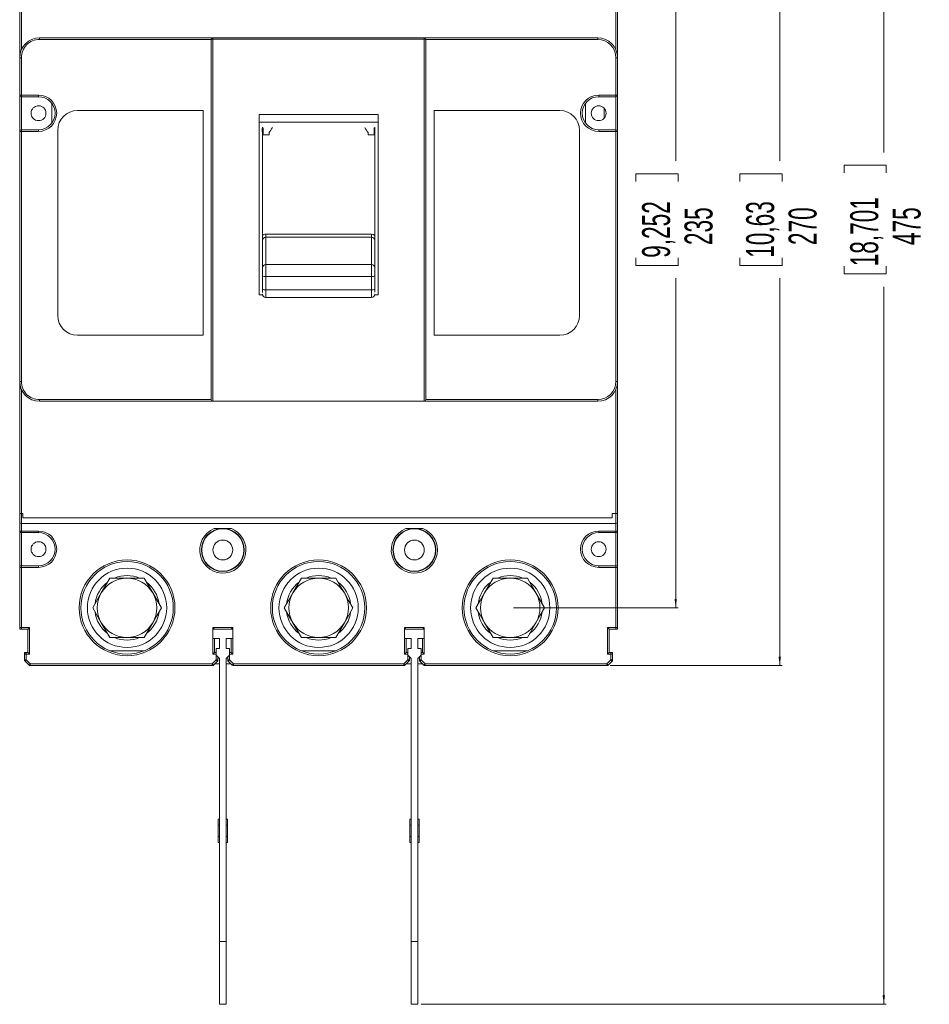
# Model space of a CAD drawing. Header units: millimetres. Extents: x 0 to 1189, y 0 to 841.
# Tile 3 of 7: x 408 to 684, y 291 to 589. Entities that reach past the tile are written whole.
import ezdxf

# ---------------------------------------------------------------- set-up
doc = ezdxf.new("R2010")
doc.units = ezdxf.units.MM
doc.styles.add('SLDTEXTSTYLE1', font='TXT', dxfattribs={"width": 0.605})
doc.dimstyles.new('SLDDIMSTYLE0', dxfattribs={"dimtxt": 8.21862, "dimasz": 2.7, "dimexe": 0, "dimexo": 0.0625, "dimgap": 2.054655, "dimtad": 0, "dimdec": 1, "dimrnd": 1e-09, "dimzin": 12, "dimdsep": 46, "dimtxsty": 'SLDTEXTSTYLE1', "dimsah": 1, "dimcen": 0.09, "dimadec": 0, "dimazin": 3, "dimtfac": 1, "dimtdec": 3, "dimtofl": 0, "dimtmove": 0, "dimatfit": 3, "dimfxl": 1, "dimfrac": 2, "dimtolj": 1, "dimtzin": 12, "dimarcsym": 0})

# ---------------------------------------------------------------- blocks, each defined once
blk = doc.blocks.new('_D')
at = {"color": 7, "linetype": 'Continuous', "lineweight": 0}
for p, q in [((586.9, 663.51), (638.97, 663.51)), ((638.22, 663.51), (638.22, 546.26)), ((626.18, 540.08), (626.18, 542.4)), ((626.18, 542.4), (638.97, 542.4)), ((638.97, 542.4), (638.97, 540.08)), ((626.18, 516.94), (626.18, 514.62)), ((638.97, 514.62), (638.97, 516.94)), ((626.18, 514.62), (638.97, 514.62)), ((638.22, 393.51), (638.22, 510.77)), ((586.9, 393.51), (638.97, 393.51))]:
    blk.add_line(p, q, dxfattribs=at)
for points in [[(638.22, 663.51), (637.87, 660.81), (638.57, 660.81)], [(638.22, 393.51), (638.57, 396.21), (637.87, 396.21)]]:
    blk.add_solid(points, dxfattribs=at)
at = {"color": 7, "linetype": 'Continuous', "lineweight": 0, "char_height": 8.467, "attachment_point": 1, "rotation": 90, "style": 'SLDTEXTSTYLE1'}
for s, insert in [('10,63', (628.05, 516.94)), ('270', (640.89, 520.8))]:
    blk.add_mtext(s, dxfattribs=dict(at, insert=insert))
blk = doc.blocks.new('_D_1')
at = {"color": 7, "linetype": 'Continuous', "lineweight": 0}
for p, q in [((557.61, 646.01), (607.47, 646.01)), ((606.72, 646.01), (606.72, 546.26)), ((594.68, 540.08), (594.68, 542.4)), ((594.68, 542.4), (607.47, 542.4)), ((607.47, 542.4), (607.47, 540.08)), ((594.68, 516.94), (594.68, 514.62)), ((607.47, 514.62), (607.47, 516.94)), ((594.68, 514.62), (607.47, 514.62)), ((606.72, 411.01), (606.72, 510.77)), ((557.61, 411.01), (607.47, 411.01))]:
    blk.add_line(p, q, dxfattribs=at)
for points in [[(606.72, 646.01), (606.37, 643.31), (607.07, 643.31)], [(606.72, 411.01), (607.07, 413.71), (606.37, 413.71)]]:
    blk.add_solid(points, dxfattribs=at)
at = {"color": 7, "linetype": 'Continuous', "lineweight": 0, "char_height": 8.467, "attachment_point": 1, "rotation": 90, "style": 'SLDTEXTSTYLE1'}
for s, insert in [('9,252', (596.55, 516.94)), ('235', (609.39, 520.8))]:
    blk.add_mtext(s, dxfattribs=dict(at, insert=insert))
blk = doc.blocks.new('_D_2')
at = {"color": 7, "linetype": 'Continuous', "lineweight": 0}
for p, q in [((529.61, 766.01), (670.47, 766.01)), ((669.72, 766.01), (669.72, 548.83)), ((657.68, 542.65), (657.68, 544.97)), ((657.68, 544.97), (670.47, 544.97)), ((670.47, 544.97), (670.47, 542.65)), ((657.68, 514.37), (657.68, 512.05)), ((670.47, 512.05), (670.47, 514.37)), ((657.68, 512.05), (670.47, 512.05)), ((669.72, 291.01), (669.72, 508.19)), ((529.61, 291.01), (670.47, 291.01))]:
    blk.add_line(p, q, dxfattribs=at)
for points in [[(669.72, 766.01), (669.37, 763.31), (670.07, 763.31)], [(669.72, 291.01), (670.07, 293.71), (669.37, 293.71)]]:
    blk.add_solid(points, dxfattribs=at)
at = {"color": 7, "linetype": 'Continuous', "lineweight": 0, "char_height": 8.467, "attachment_point": 1, "rotation": 90, "style": 'SLDTEXTSTYLE1'}
for s, insert in [('18,701', (659.55, 514.37)), ('475', (672.39, 520.8))]:
    blk.add_mtext(s, dxfattribs=dict(at, insert=insert))

msp = doc.modelspace()

# ---------------------------------------------------------------- linework, layer by layer
at = {"color": 7, "linetype": 'Continuous', "lineweight": 15}
for p, q in [((408.11, 577.51), (408.11, 617.51)), ((408.61, 579.91), (408.61, 617.51)), ((588.61, 617.51), (588.61, 579.91)), ((589.11, 617.51), (589.11, 577.51)), ((414.11, 583.01), (414.11, 583.51)), ((466.61, 583.51), (414.11, 583.51)), ((466.11, 583.01), (414.11, 583.01)), ((466.11, 583.01), (466.11, 474.01)), ((466.61, 583.51), (466.61, 583.08)), ((530.61, 583.51), (466.61, 583.51)), ((466.61, 583.08), (466.61, 473.51)), ((466.61, 583.08), (530.61, 583.08)), ((530.61, 583.08), (530.61, 583.51)), ((583.11, 583.51), (530.61, 583.51)), ((530.61, 473.51), (530.61, 583.08)), ((531.11, 474.01), (531.11, 583.01)), ((583.11, 583.01), (531.11, 583.01)), ((583.11, 583.51), (583.11, 583.01)), ((408.11, 566.21), (408.11, 577.51)), ((408.61, 577.51), (408.11, 577.51)), ((408.61, 566.21), (408.61, 577.51)), ((588.61, 577.51), (588.61, 566.21)), ((588.61, 577.51), (589.11, 577.51)), ((589.11, 577.51), (589.11, 566.21)), ((408.11, 566.21), (408.26, 566.21)), ((408.11, 555.21), (408.11, 566.21)), ((408.26, 566.21), (408.61, 566.21)), ((408.61, 566.21), (413.81, 566.21)), ((408.61, 565.71), (408.61, 566.21)), ((413.81, 566.21), (413.81, 565.71)), ((583.41, 566.21), (588.61, 566.21)), ((583.41, 566.21), (583.41, 565.71)), ((588.61, 566.21), (588.61, 565.86)), ((588.61, 566.21), (589.11, 566.21)), ((589.11, 566.21), (589.11, 555.21)), ((408.61, 565.71), (413.81, 565.71)), ((408.61, 565.71), (408.61, 555.71)), ((417.81, 557.71), (417.81, 563.71)), ((579.41, 563.71), (579.41, 557.71)), ((583.41, 565.71), (588.61, 565.71)), ((588.61, 565.86), (588.61, 565.71)), ((588.61, 565.71), (588.61, 555.71)), ((425.61, 561.51), (463.61, 561.51)), ((463.61, 561.51), (463.61, 493.51)), ((480.61, 560.31), (516.61, 560.31)), ((480.61, 505.71), (480.61, 560.31)), ((516.61, 560.31), (516.61, 505.71)), ((533.61, 561.51), (571.61, 561.51)), ((533.61, 493.51), (533.61, 561.51)), ((585.04, 562.26), (585.04, 559.16)), ((480.61, 557.98), (516.61, 557.98)), ((408.11, 479.51), (408.11, 555.21)), ((408.61, 555.21), (408.11, 555.21)), ((408.61, 555.56), (408.61, 555.71)), ((413.81, 555.71), (408.61, 555.71)), ((408.61, 555.21), (408.61, 555.56)), ((413.81, 555.21), (408.61, 555.21)), ((408.61, 479.51), (408.61, 555.21)), ((413.81, 555.71), (413.81, 555.21)), ((419.61, 499.51), (419.61, 555.51)), ((481.61, 523.69), (481.61, 556.53)), ((483.61, 554.13), (483.61, 554.83)), ((513.61, 554.83), (513.61, 554.13)), ((515.61, 556.53), (515.61, 523.69)), ((577.61, 555.51), (577.61, 499.51)), ((588.61, 555.71), (583.41, 555.71)), ((583.41, 555.21), (583.41, 555.71)), ((588.61, 555.21), (583.41, 555.21)), ((588.61, 555.71), (588.61, 555.21)), ((588.61, 555.21), (588.61, 479.51)), ((588.96, 555.21), (588.61, 555.21)), ((589.11, 555.21), (588.96, 555.21)), ((589.11, 555.21), (589.11, 479.51)), ((483.61, 554.13), (481.81, 554.13)), ((515.41, 554.13), (513.61, 554.13)), ((481.61, 523.69), (481.61, 522.22)), ((481.61, 522.22), (481.61, 513.93)), ((481.63, 522.43), (481.69, 522.6)), ((514.61, 524.09), (482.61, 524.09)), ((482.61, 524.09), (482.61, 523.21)), ((482.61, 514.9), (482.61, 523.21)), ((514.61, 523.21), (482.61, 523.21)), ((514.61, 523.21), (514.61, 524.09)), ((514.61, 523.21), (514.61, 514.9)), ((515.54, 522.6), (515.59, 522.43)), ((515.61, 523.69), (515.61, 522.22)), ((515.61, 522.22), (515.61, 513.93)), ((481.61, 513.93), (481.61, 511.53)), ((482.61, 511.3), (482.61, 514.9)), ((514.61, 514.9), (482.61, 514.9)), ((514.61, 511.3), (514.61, 514.9)), ((515.61, 513.02), (515.61, 513.93)), ((515.61, 511.53), (515.61, 513.02)), ((481.61, 511.53), (481.61, 507.49)), ((514.61, 511.3), (482.61, 511.3)), ((482.61, 511.3), (482.61, 507.26)), ((514.61, 507.26), (514.61, 511.3)), ((515.61, 511.53), (515.61, 507.49)), ((481.61, 507.49), (481.61, 506.46)), ((514.61, 507.26), (482.61, 507.26)), ((515.61, 507.49), (515.61, 506.55)), ((481.64, 505.71), (480.61, 505.71)), ((481.61, 505.99), (481.61, 506)), ((482.61, 504.96), (514.61, 504.96)), ((516.61, 505.71), (515.58, 505.71)), ((515.61, 505.99), (515.61, 506)), ((463.61, 493.51), (425.61, 493.51)), ((571.61, 493.51), (533.61, 493.51)), ((408.61, 479.51), (408.11, 479.51)), ((408.11, 439.51), (408.11, 479.51)), ((408.61, 439.51), (408.61, 477.11)), ((588.61, 479.51), (589.11, 479.51)), ((588.61, 477.11), (588.61, 439.51)), ((589.11, 479.51), (589.11, 439.51)), ((414.11, 474.01), (466.11, 474.01)), ((414.11, 473.51), (414.11, 474.01)), ((531.11, 474.01), (583.11, 474.01)), ((583.11, 474.01), (583.11, 473.51)), ((414.11, 473.51), (466.61, 473.51)), ((466.61, 473.51), (530.61, 473.51)), ((530.61, 473.51), (583.11, 473.51)), ((408.11, 439.51), (408.61, 439.51)), ((408.11, 437.01), (408.11, 439.51)), ((408.61, 436.51), (408.61, 439.51)), ((409.02, 439.51), (408.61, 439.51)), ((409.02, 439.51), (409.02, 438.29)), ((409.02, 438.29), (587.49, 438.29)), ((588.61, 439.51), (587.49, 439.51)), ((587.49, 438.29), (587.49, 439.51)), ((588.61, 439.51), (588.61, 436.51)), ((589.11, 439.51), (588.61, 439.51)), ((589.11, 439.51), (589.11, 437.01)), ((408.11, 434.26), (408.11, 437.01)), ((408.61, 436.51), (588.61, 436.51)), ((408.61, 434.26), (408.61, 436.51)), ((588.61, 436.51), (588.61, 434.26)), ((589.11, 437.01), (589.11, 434.26)), ((408.11, 434.26), (408.24, 434.26)), ((408.11, 423.26), (408.11, 434.26)), ((413.81, 434.26), (408.61, 434.26)), ((408.61, 434.26), (408.61, 433.91)), ((408.61, 433.91), (408.61, 433.76)), ((408.61, 433.76), (413.81, 433.76)), ((408.61, 423.76), (408.61, 433.76)), ((413.81, 433.76), (413.81, 434.26)), ((472.21, 435.01), (467.01, 435.01)), ((530.21, 435.01), (525.01, 435.01)), ((588.61, 434.26), (583.41, 434.26)), ((583.41, 433.76), (583.41, 434.26)), ((583.41, 433.76), (588.61, 433.76)), ((588.61, 433.76), (588.61, 434.26)), ((588.61, 434.26), (589.11, 434.26)), ((588.61, 433.76), (588.61, 423.76)), ((589.11, 434.26), (589.11, 423.26)), ((408.61, 423.26), (408.11, 423.26)), ((408.11, 405.01), (408.11, 423.26)), ((408.61, 423.76), (408.61, 423.26)), ((413.81, 423.76), (408.61, 423.76)), ((408.61, 405.01), (408.61, 423.26)), ((408.61, 423.26), (413.81, 423.26)), ((413.81, 423.76), (413.81, 423.26)), ((583.41, 423.76), (583.41, 423.26)), ((588.61, 423.76), (583.41, 423.76)), ((583.41, 423.26), (588.61, 423.26)), ((588.61, 423.26), (588.61, 423.76)), ((589.11, 423.26), (588.61, 423.26)), ((588.61, 423.26), (588.61, 405.01)), ((589.11, 423.26), (589.11, 405.01)), ((435.41, 420.01), (440.61, 420.01)), ((440.61, 420.01), (445.81, 420.01)), ((493.41, 420.01), (498.61, 420.01)), ((498.61, 420.01), (503.81, 420.01)), ((551.41, 420.01), (556.61, 420.01)), ((556.61, 420.01), (561.81, 420.01)), ((448.4, 415.51), (451, 411.01)), ((564.4, 415.51), (567, 411.01)), ((432.82, 406.51), (430.22, 411.01)), ((490.82, 406.51), (488.22, 411.01)), ((448.4, 406.51), (445.81, 402.01)), ((564.4, 406.51), (561.81, 402.01)), ((408.11, 405.01), (408.26, 405.01)), ((408.11, 405.01), (408.11, 404.51)), ((408.11, 404.51), (408.61, 404.51)), ((408.26, 405.01), (408.61, 405.01)), ((411.11, 405.01), (408.61, 405.01)), ((408.61, 405.01), (408.61, 404.51)), ((410.61, 404.51), (408.61, 404.51)), ((410.61, 397.51), (410.61, 404.51)), ((411.11, 397.01), (411.11, 405.01)), ((472.61, 405.01), (466.61, 405.01)), ((466.61, 405.01), (466.61, 397.01)), ((466.61, 401.71), (466.61, 404.51)), ((466.61, 404.51), (472.61, 404.51)), ((472.61, 397.01), (472.61, 405.01)), ((472.61, 404.51), (472.61, 401.71)), ((530.61, 405.01), (524.61, 405.01)), ((524.61, 405.01), (524.61, 397.01)), ((524.61, 401.71), (524.61, 404.51)), ((524.61, 404.51), (530.61, 404.51)), ((530.61, 397.01), (530.61, 405.01)), ((530.61, 404.51), (530.61, 401.71)), ((588.61, 405.01), (586.11, 405.01)), ((586.11, 405.01), (586.11, 397.01)), ((588.61, 404.51), (586.61, 404.51)), ((586.61, 404.51), (586.61, 397.51)), ((588.61, 404.66), (588.61, 405.01)), ((588.61, 405.01), (589.11, 405.01)), ((588.61, 404.51), (588.61, 404.66)), ((588.61, 404.51), (589.11, 404.51)), ((589.11, 404.51), (589.11, 405.01)), ((440.61, 402.01), (435.41, 402.01)), ((445.81, 402.01), (440.61, 402.01)), ((468.61, 401.71), (466.61, 401.71)), ((467.11, 401.71), (467.11, 397.51)), ((468.61, 398.71), (468.61, 401.71)), ((472.61, 401.71), (470.61, 401.71)), ((470.61, 401.71), (470.61, 398.71)), ((472.11, 397.51), (472.11, 401.71)), ((498.61, 402.01), (493.41, 402.01)), ((503.81, 402.01), (498.61, 402.01)), ((526.61, 401.71), (524.61, 401.71)), ((525.11, 401.71), (525.11, 397.51)), ((526.61, 398.71), (526.61, 401.71)), ((530.61, 401.71), (528.61, 401.71)), ((528.61, 401.71), (528.61, 398.71)), ((530.11, 397.51), (530.11, 401.71)), ((556.61, 402.01), (551.41, 402.01)), ((561.81, 402.01), (556.61, 402.01)), ((409.61, 397.51), (409.61, 397.01)), ((409.61, 397.51), (410.11, 397.51)), ((410.11, 397.01), (409.61, 397.01)), ((409.61, 395.22), (409.61, 397.01)), ((410.11, 397.51), (410.11, 397.36)), ((410.61, 397.51), (410.11, 397.51)), ((410.11, 397.36), (410.11, 397.01)), ((410.11, 395.22), (410.11, 397.01)), ((410.11, 397.01), (411.11, 397.01)), ((435.41, 398.01), (445.81, 398.01)), ((466.61, 397.01), (467.61, 397.01)), ((467.11, 397.51), (467.61, 397.51)), ((467.61, 396.71), (467.61, 398.71)), ((467.61, 398.71), (468.61, 398.71)), ((467.61, 397.01), (467.61, 395.22)), ((468.61, 395.71), (467.61, 396.71)), ((470.61, 398.71), (471.61, 398.71)), ((471.61, 396.71), (470.61, 395.71)), ((471.61, 398.71), (471.61, 396.71)), ((471.61, 397.51), (472.11, 397.51)), ((471.61, 395.22), (471.61, 397.01)), ((471.61, 397.01), (472.61, 397.01)), ((493.41, 398.01), (503.81, 398.01)), ((524.61, 397.01), (525.61, 397.01)), ((525.11, 397.51), (525.61, 397.51)), ((525.61, 396.71), (525.61, 398.71)), ((525.61, 398.71), (526.61, 398.71)), ((525.61, 397.01), (525.61, 395.22)), ((526.61, 395.71), (525.61, 396.71)), ((528.61, 398.71), (529.61, 398.71)), ((529.61, 396.71), (528.61, 395.71)), ((529.61, 398.71), (529.61, 396.71)), ((529.61, 397.51), (530.11, 397.51)), ((529.61, 395.22), (529.61, 397.01)), ((529.61, 397.01), (530.61, 397.01)), ((551.41, 398.01), (561.81, 398.01)), ((586.11, 397.01), (587.11, 397.01)), ((587.11, 397.51), (586.61, 397.51)), ((587.11, 397.01), (587.11, 397.51)), ((587.11, 397.51), (587.61, 397.51)), ((587.11, 397.01), (587.11, 395.22)), ((587.46, 397.01), (587.11, 397.01)), ((587.61, 397.01), (587.46, 397.01)), ((587.61, 397.01), (587.61, 397.51)), ((587.61, 397.01), (587.61, 395.22)), ((409.61, 395.22), (410.11, 395.22)), ((409.61, 395.22), (409.61, 395.01)), ((409.61, 395.01), (409.76, 394.86)), ((410.96, 393.66), (409.76, 394.86)), ((411.32, 394.01), (410.11, 395.22)), ((410.96, 393.66), (411.11, 393.51)), ((411.32, 393.51), (411.11, 393.51)), ((466.4, 394.01), (411.32, 394.01)), ((411.32, 394.01), (411.32, 393.51)), ((466.4, 393.51), (411.32, 393.51)), ((467.61, 395.22), (466.4, 394.01)), ((466.4, 393.51), (466.4, 393.51)), ((466.61, 393.51), (466.4, 393.51)), ((466.72, 393.62), (466.61, 393.51)), ((467.96, 394.86), (466.76, 393.66)), ((467.11, 394.01), (468.61, 394.01)), ((467.61, 395.22), (468.11, 395.22)), ((468.11, 395.01), (467.96, 394.86)), ((468.11, 396.21), (468.11, 395.22)), ((468.11, 395.22), (468.11, 395.01)), ((468.61, 310.01), (468.61, 395.71)), ((470.61, 395.71), (470.61, 310.01)), ((470.61, 394.01), (472.11, 394.01)), ((471.11, 395.22), (471.11, 396.21)), ((471.11, 395.22), (471.61, 395.22)), ((471.11, 395.01), (471.11, 395.22)), ((471.26, 394.86), (471.11, 395.01)), ((472.46, 393.66), (471.26, 394.86)), ((472.82, 394.01), (471.61, 395.22)), ((472.61, 393.51), (472.46, 393.66)), ((472.82, 393.51), (472.61, 393.51)), ((524.4, 394.01), (472.82, 394.01)), ((472.82, 394.01), (472.82, 393.51)), ((524.4, 393.51), (472.82, 393.51)), ((525.61, 395.22), (524.4, 394.01)), ((524.4, 393.51), (524.4, 393.51)), ((524.61, 393.51), (524.4, 393.51)), ((524.72, 393.62), (524.61, 393.51)), ((525.96, 394.86), (524.76, 393.66)), ((525.11, 394.01), (526.61, 394.01)), ((525.61, 395.22), (526.11, 395.22)), ((526.11, 395.01), (525.96, 394.86)), ((526.11, 396.21), (526.11, 395.22)), ((526.11, 395.22), (526.11, 395.01)), ((526.61, 310.01), (526.61, 395.71)), ((528.61, 395.71), (528.61, 310.01)), ((528.61, 394.01), (530.11, 394.01)), ((529.11, 395.22), (529.11, 396.21)), ((529.11, 395.22), (529.61, 395.22)), ((529.11, 395.01), (529.11, 395.19)), ((529.26, 394.86), (529.11, 395.01)), ((530.46, 393.66), (529.26, 394.86)), ((530.82, 394.01), (529.61, 395.22)), ((530.61, 393.51), (530.46, 393.66)), ((530.82, 393.51), (530.61, 393.51)), ((585.9, 394.01), (530.82, 394.01)), ((530.82, 394.01), (530.82, 393.51)), ((585.9, 393.51), (530.82, 393.51)), ((587.11, 395.22), (585.9, 394.01)), ((585.9, 393.51), (585.9, 393.51)), ((586.11, 393.51), (585.9, 393.51)), ((586.11, 393.51), (586.22, 393.62)), ((587.46, 394.86), (586.26, 393.66)), ((587.11, 395.22), (587.61, 395.22)), ((587.46, 394.86), (587.61, 395.01)), ((587.61, 395.01), (587.61, 395.22)), ((468.61, 347.01), (468.21, 347.01)), ((468.21, 347.01), (468.21, 345.26)), ((471.01, 347.01), (470.61, 347.01)), ((471.01, 347.01), (471.01, 345.26)), ((526.61, 347.01), (526.21, 347.01)), ((526.21, 347.01), (526.21, 345.26)), ((529.01, 347.01), (528.61, 347.01)), ((529.01, 347.01), (529.01, 345.26)), ((468.21, 345.26), (468.21, 341.76)), ((468.21, 345.26), (468.61, 345.26)), ((471.01, 345.26), (470.61, 345.26)), ((471.01, 345.26), (471.01, 341.76)), ((526.21, 345.26), (526.21, 341.76)), ((526.21, 345.26), (526.61, 345.26)), ((529.01, 345.26), (528.61, 345.26)), ((529.01, 345.26), (529.01, 341.76)), ((468.61, 341.76), (468.21, 341.76)), ((468.21, 341.76), (468.21, 340.01)), ((468.61, 340.01), (468.21, 340.01)), ((471.01, 341.76), (470.61, 341.76)), ((471.01, 340.01), (470.61, 340.01)), ((471.01, 341.76), (471.01, 340.01)), ((526.61, 341.76), (526.21, 341.76)), ((526.21, 341.76), (526.21, 340.01)), ((526.61, 340.01), (526.21, 340.01)), ((529.01, 341.76), (528.61, 341.76)), ((529.01, 340.01), (528.61, 340.01)), ((529.01, 341.76), (529.01, 340.01)), ((468.61, 310.01), (468.61, 291.01)), ((470.61, 310.01), (468.61, 310.01)), ((470.61, 310.01), (470.61, 291.01)), ((528.61, 310.01), (526.61, 310.01)), ((526.61, 310.01), (526.61, 291.01)), ((528.61, 310.01), (528.61, 291.01)), ((470.61, 291.01), (468.61, 291.01)), ((528.61, 291.01), (526.61, 291.01))]:
    msp.add_line(p, q, dxfattribs=at)
at = {"color": 1, "linetype": 'Continuous', "lineweight": 15}
for p, q in [((481.81, 554.13), (481.81, 556.3)), ((515.41, 556.26), (515.41, 554.13)), ((482.61, 507.26), (482.61, 504.96)), ((408.24, 434.26), (408.61, 434.26)), ((466.4, 393.51), (466.4, 394.01)), ((524.4, 393.51), (524.4, 394.01)), ((585.9, 393.51), (585.9, 394.01))]:
    msp.add_line(p, q, dxfattribs=at)
at = {"color": 7, "linetype": 'Continuous', "lineweight": 15, "flags": 128}
for points in [[(515.61, 556.53), (515.6, 555.41), (515.58, 554.98), (515.55, 554.7), (515.53, 554.51), (515.51, 554.38), (515.49, 554.29), (515.48, 554.23), (515.46, 554.2), (515.45, 554.17), (515.44, 554.15), (515.43, 554.14), (515.42, 554.13), (515.41, 554.13)], [(515.61, 523.69), (515.14, 523.99), (514.61, 524.09)], [(408.61, 433.76), (408.51, 433.77), (408.44, 433.79)], [(432.82, 415.51), (434.12, 417.76), (435.41, 420.01)], [(445.81, 420.01), (447.08, 417.81), (448.4, 415.51)], [(490.82, 415.51), (492.12, 417.76), (493.41, 420.01)], [(503.81, 420.01), (505.08, 417.81), (506.4, 415.51)], [(548.82, 415.51), (550.12, 417.76), (551.41, 420.01)], [(561.81, 420.01), (563.08, 417.81), (564.4, 415.51)], [(430.22, 411.01), (431.49, 413.22), (432.82, 415.51)], [(488.22, 411.01), (489.49, 413.22), (490.82, 415.51)], [(506.4, 415.51), (507.7, 413.26), (509, 411.01)], [(546.22, 411.01), (547.49, 413.22), (548.82, 415.51)], [(451, 411.01), (449.73, 408.81), (448.4, 406.51)], [(509, 411.01), (507.73, 408.81), (506.4, 406.51)], [(548.82, 406.51), (547.52, 408.76), (546.22, 411.01)], [(567, 411.01), (565.73, 408.81), (564.4, 406.51)], [(435.41, 402.01), (434.14, 404.22), (432.82, 406.51)], [(493.41, 402.01), (492.14, 404.22), (490.82, 406.51)], [(506.4, 406.51), (505.11, 404.26), (503.81, 402.01)], [(551.41, 402.01), (550.14, 404.22), (548.82, 406.51)], [(410.61, 404.51), (410.62, 404.52), (410.65, 404.55), (410.69, 404.6), (410.76, 404.66), (410.83, 404.73), (410.92, 404.82), (411.01, 404.91), (411.11, 405.01)], [(466.61, 405.01), (466.71, 404.91), (466.8, 404.82), (466.89, 404.73), (466.96, 404.66), (467.03, 404.6), (467.07, 404.55), (467.1, 404.52), (467.11, 404.51)], [(472.61, 405.01), (472.52, 404.92), (472.44, 404.84), (472.36, 404.76), (472.29, 404.69), (472.23, 404.63), (472.18, 404.58), (472.14, 404.54), (472.12, 404.52), (472.11, 404.51)], [(524.61, 405.01), (524.7, 404.92), (524.78, 404.84), (524.86, 404.76), (524.93, 404.69), (524.99, 404.63), (525.04, 404.58), (525.08, 404.54), (525.1, 404.52), (525.11, 404.51)], [(530.61, 405.01), (530.52, 404.92), (530.44, 404.84), (530.36, 404.76), (530.29, 404.69), (530.23, 404.63), (530.18, 404.58), (530.14, 404.54), (530.12, 404.52), (530.11, 404.51)], [(586.61, 404.51), (586.6, 404.52), (586.58, 404.54), (586.54, 404.58), (586.49, 404.63), (586.43, 404.69), (586.36, 404.76), (586.28, 404.84), (586.2, 404.92), (586.11, 405.01)], [(410.61, 397.51), (410.62, 397.5), (410.65, 397.47), (410.69, 397.43), (410.76, 397.36), (410.83, 397.29), (410.92, 397.2), (411.01, 397.11), (411.11, 397.01)], [(466.61, 397.01), (466.7, 397.1), (466.78, 397.18), (466.86, 397.26), (466.93, 397.33), (466.99, 397.39), (467.04, 397.44), (467.08, 397.48), (467.1, 397.5), (467.11, 397.51)], [(472.11, 397.51), (472.12, 397.5), (472.15, 397.47), (472.19, 397.43), (472.26, 397.36), (472.33, 397.29), (472.42, 397.2), (472.51, 397.11), (472.61, 397.01)], [(524.61, 397.01), (524.7, 397.1), (524.78, 397.18), (524.86, 397.26), (524.93, 397.33), (524.99, 397.39), (525.04, 397.44), (525.08, 397.48), (525.1, 397.5), (525.11, 397.51)], [(530.11, 397.51), (530.12, 397.5), (530.15, 397.47), (530.19, 397.43), (530.26, 397.36), (530.33, 397.29), (530.42, 397.2), (530.51, 397.11), (530.61, 397.01)], [(586.61, 397.51), (586.6, 397.5), (586.57, 397.47), (586.53, 397.43), (586.46, 397.36), (586.39, 397.29), (586.3, 397.2), (586.21, 397.11), (586.11, 397.01)], [(409.86, 394.97), (409.84, 394.94), (409.82, 394.92), (409.8, 394.91), (409.78, 394.89), (409.77, 394.88), (409.76, 394.87), (409.76, 394.87), (409.76, 394.86)], [(410.11, 395.22), (410.08, 395.18), (410.04, 395.15), (410.01, 395.12), (409.98, 395.08), (409.94, 395.05), (409.91, 395.02), (409.89, 394.99), (409.86, 394.97)], [(411.32, 394.01), (411.25, 393.94), (411.18, 393.88), (411.12, 393.81), (411.07, 393.76), (411.02, 393.72), (410.99, 393.68), (410.97, 393.66), (410.96, 393.66)], [(466.65, 393.76), (466.63, 393.79), (466.6, 393.81), (466.57, 393.84), (466.54, 393.88), (466.51, 393.91), (466.47, 393.94), (466.44, 393.98), (466.4, 394.01)], [(466.58, 393.54), (466.68, 393.6), (466.75, 393.66)], [(466.76, 393.66), (466.76, 393.66), (466.75, 393.66), (466.74, 393.67), (466.73, 393.68), (466.72, 393.7), (466.7, 393.72), (466.68, 393.74), (466.65, 393.76)], [(467.61, 395.22), (467.68, 395.15), (467.75, 395.08), (467.81, 395.02), (467.86, 394.97), (467.9, 394.92), (467.94, 394.89), (467.96, 394.87), (467.96, 394.86)], [(471.26, 394.86), (471.26, 394.87), (471.26, 394.87), (471.27, 394.88), (471.28, 394.89), (471.3, 394.91), (471.32, 394.92), (471.34, 394.94), (471.36, 394.97)], [(471.36, 394.97), (471.39, 394.99), (471.41, 395.02), (471.44, 395.05), (471.48, 395.08), (471.51, 395.12), (471.54, 395.15), (471.58, 395.18), (471.61, 395.22)], [(472.82, 394.01), (472.75, 393.94), (472.68, 393.88), (472.62, 393.81), (472.57, 393.76), (472.52, 393.72), (472.49, 393.68), (472.47, 393.66), (472.46, 393.66)], [(524.65, 393.76), (524.63, 393.79), (524.6, 393.81), (524.57, 393.84), (524.54, 393.88), (524.51, 393.91), (524.47, 393.94), (524.44, 393.98), (524.4, 394.01)], [(524.58, 393.54), (524.68, 393.6), (524.75, 393.66)], [(524.76, 393.66), (524.76, 393.66), (524.75, 393.66), (524.74, 393.67), (524.73, 393.68), (524.72, 393.7), (524.7, 393.72), (524.68, 393.74), (524.65, 393.76)], [(525.61, 395.22), (525.68, 395.15), (525.75, 395.08), (525.81, 395.02), (525.86, 394.97), (525.9, 394.92), (525.94, 394.89), (525.96, 394.87), (525.96, 394.86)], [(529.26, 394.86), (529.26, 394.87), (529.28, 394.89), (529.32, 394.92), (529.36, 394.97), (529.41, 395.02), (529.48, 395.08), (529.54, 395.15), (529.61, 395.22)], [(530.82, 394.01), (530.75, 393.94), (530.68, 393.88), (530.62, 393.81), (530.57, 393.76), (530.52, 393.72), (530.49, 393.68), (530.47, 393.66), (530.46, 393.66)], [(586.15, 393.76), (586.13, 393.79), (586.1, 393.81), (586.07, 393.84), (586.04, 393.88), (586.01, 393.91), (585.97, 393.94), (585.94, 393.98), (585.9, 394.01)], [(586.08, 393.54), (586.18, 393.6), (586.25, 393.66)], [(586.26, 393.66), (586.26, 393.66), (586.25, 393.66), (586.24, 393.67), (586.23, 393.68), (586.22, 393.7), (586.2, 393.72), (586.18, 393.74), (586.15, 393.76)], [(587.46, 394.86), (587.46, 394.87), (587.44, 394.89), (587.4, 394.92), (587.36, 394.97), (587.31, 395.02), (587.25, 395.08), (587.18, 395.15), (587.11, 395.22)]]:
    msp.add_lwpolyline(points, dxfattribs=at)
at = {"color": 1, "linetype": 'Continuous', "lineweight": 15, "flags": 128}
msp.add_lwpolyline([(514.61, 504.96), (514.61, 505.01), (514.61, 505.16), (514.61, 505.42), (514.61, 505.78), (514.61, 506.21), (514.61, 506.71), (514.61, 507.26)], dxfattribs=at)
at = {"color": 7, "linetype": 'Continuous', "lineweight": 15}
for centre, radius in [((413.81, 560.71), 2.25), ((583.41, 560.71), 2.25), ((469.61, 428.51), 6.5), ((469.61, 428.51), 6.4), ((527.61, 428.51), 6.5), ((527.61, 428.51), 6.4), ((413.81, 428.76), 2.25), ((469.61, 428.51), 3), ((527.61, 428.51), 3), ((583.41, 428.76), 2.25), ((440.61, 411.01), 14), ((498.61, 411.01), 14), ((556.61, 411.01), 14), ((440.61, 411.01), 12), ((498.61, 411.01), 12), ((556.61, 411.01), 12)]:
    msp.add_circle(centre, radius, dxfattribs=at)
for centre, radius, start, end in [((414.11, 577.51), 6, 90, 180), ((414.11, 577.51), 5.5, 89.9999, 180), ((466.61, 583.01), 0.5, 90, 180), ((466.49, 582.16), 0.932, 82.4552, 113.8895), ((530.61, 583.01), 0.5, 0, 90), ((530.63, 580.45), 2.63, 82.7635, 90.4552), ((530.98, 582.86), 0.2, 48.0227, 93.8751), ((583.11, 577.51), 6, 360, 90), ((583.11, 577.51), 5.5, 360, 90), ((408.61, 566.21), 0.5, 180, 270), ((413.81, 560.71), 5.5, 270, 90), ((583.41, 560.71), 5.5, 90, 270), ((588.61, 566.21), 0.5, 270, 360), ((413.81, 560.71), 5, 270, 90), ((583.41, 560.71), 5, 90, 270), ((425.61, 555.51), 6, 90, 180), ((571.61, 555.51), 6, 0, 90), ((408.61, 555.21), 0.5, 90, 180), ((486.08, 555.69), 4.55, 169.428, 200.1077), ((588.61, 555.21), 0.5, 0, 90), ((482.62, 522.64), 1.45, 90.1762, 133.8741), ((482.6, 522.21), 0.993, 89.5917, 179.6273), ((514.62, 522.21), 0.993, 0.3729, 90.4079), ((482.59, 513.91), 0.984, 89.0325, 178.9989), ((514.63, 513.91), 0.984, 1.0013, 90.9674), ((482.37, 512.55), 1.27, 233.1263, 280.7121), ((514.85, 512.55), 1.27, 259.288, 306.8735), ((482.37, 508.51), 1.27, 233.1265, 280.7121), ((514.85, 508.51), 1.27, 259.288, 306.8734), ((482.61, 505.96), 1, 180, 270), ((514.61, 505.96), 1, 270, 0), ((425.61, 499.51), 6, 180, 270), ((571.61, 499.51), 6, 270, 0), ((414.11, 479.51), 6, 180, 270), ((414.11, 479.51), 5.5, 180, 270.0001), ((583.11, 479.51), 5.5, 270, 0), ((583.11, 479.51), 6, 270, 0), ((466.61, 474.01), 0.5, 180.0008, 269.9992), ((530.61, 474.01), 0.5, 270.001, 359.9991), ((408.61, 437.01), 0.5, 180, 270), ((588.61, 437.01), 0.5, 270, 0), ((408.5, 434.09), 0.306, 147.1045, 258.4327), ((413.81, 428.76), 5.5, 270, 90), ((413.81, 428.76), 5, 270, 90), ((469.61, 428.51), 7, 111.7868, 0), ((469.61, 428.51), 7, 360, 68.2132), ((527.61, 428.51), 7, 111.7868, 0), ((527.61, 428.51), 7, 0, 68.2132), ((583.41, 428.76), 5.5, 90, 270), ((583.41, 428.76), 5, 90, 270), ((588.61, 434.26), 0.5, 270, 315), ((588.61, 434.26), 0.5, 315, 360), ((408.61, 423.26), 0.5, 135, 180), ((408.61, 423.26), 0.5, 90, 135), ((440.61, 411.01), 14.5, 0, 180), ((498.61, 411.01), 14.5, 0, 180), ((556.61, 411.01), 14.5, 360, 180), ((588.61, 423.26), 0.5, 45, 90), ((588.61, 423.26), 0.5, 360, 45), ((440.61, 411.01), 9.77, 67.1698, 112.8302), ((498.61, 411.01), 9.77, 67.1698, 112.8302), ((556.61, 411.01), 9.77, 67.1698, 112.8302), ((440.61, 411.01), 9.77, 127.1698, 172.8302), ((440.61, 411.01), 9, 90, 150), ((440.61, 411.01), 9, 30, 90), ((440.61, 411.01), 9.76, 7.1698, 52.8302), ((498.61, 411.01), 9.77, 127.1698, 172.8302), ((498.61, 411.01), 9, 90, 150), ((498.61, 411.01), 9, 30, 90), ((498.61, 411.01), 9.76, 7.1698, 52.8302), ((556.61, 411.01), 9.77, 127.1698, 172.8302), ((556.61, 411.01), 9, 90, 150), ((556.61, 411.01), 9, 30, 90), ((556.61, 411.01), 9.77, 7.1698, 52.8302), ((440.61, 411.01), 9, 150, 210), ((440.61, 411.01), 9, 330, 30), ((498.61, 411.01), 9, 150, 210), ((498.61, 411.01), 9, 330, 30), ((556.61, 411.01), 9, 150, 210), ((556.61, 411.01), 9, 330, 30), ((440.61, 411.01), 14.5, 180, 360), ((440.61, 411.01), 9.77, 187.1698, 232.8302), ((440.61, 411.01), 9.76, 307.1698, 352.8302), ((498.61, 411.01), 14.5, 180, 360), ((498.61, 411.01), 9.77, 187.1698, 232.8302), ((498.61, 411.01), 9.77, 307.1698, 352.8302), ((556.61, 411.01), 14.5, 180, 0), ((556.61, 411.01), 9.77, 187.1698, 232.8302), ((556.61, 411.01), 9.76, 307.1698, 352.8302), ((440.61, 411.01), 9, 210, 270), ((440.61, 411.01), 9, 270, 330), ((498.61, 411.01), 9, 210, 270), ((498.61, 411.01), 9, 270, 330), ((556.61, 411.01), 9, 210, 270), ((556.61, 411.01), 9, 270, 330), ((408.61, 405.01), 0.5, 180, 270), ((588.61, 405.01), 0.5, 270, 0), ((440.61, 411.01), 9.77, 247.1698, 292.8302), ((498.61, 411.01), 9.77, 247.1698, 292.8302), ((556.61, 411.01), 9.77, 247.1698, 292.8302), ((410.11, 397.01), 0.5, 90, 180), ((587.11, 397.01), 0.5, 0, 90), ((410.11, 395.22), 0.5, 180, 225), ((411.32, 394.01), 0.5, 225, 270), ((466.44, 393.84), 0.325, 262.7845, 295.618), ((466.4, 394.01), 0.5, 291.2543, 315), ((467.61, 395.22), 0.5, 315, 0), ((471.61, 395.22), 0.5, 180, 225), ((472.82, 394.01), 0.5, 225, 270), ((524.44, 393.84), 0.325, 262.7809, 295.6219), ((524.4, 394.01), 0.5, 291.2543, 315), ((525.61, 395.22), 0.5, 315, 360), ((529.61, 395.22), 0.5, 180, 225), ((529.5, 395.18), 0.385, 174.6697, 213.4626), ((530.82, 394.01), 0.5, 225, 270), ((585.94, 393.84), 0.325, 262.7845, 295.6184), ((585.9, 394.01), 0.5, 291.2543, 315), ((587.11, 395.22), 0.5, 315, 0)]:
    msp.add_arc(centre, radius, start, end, dxfattribs=at)
for centre, major_axis, start_param, end_param in [((473.47, 547.04), (19.8, 26.61), 5.092573, 5.152015), ((523.75, 547.04), (-19.8, 26.61), 1.13117, 1.190613)]:
    msp.add_ellipse(centre, major_axis=major_axis, ratio=0.112952, start_param=start_param, end_param=end_param, dxfattribs=at)

# ---------------------------------------------------------------- dimensions: what is measured, and where the dimension line sits
at = {"color": 7, "linetype": 'Continuous', "lineweight": 0}
for base, p1, p2, picture, middle in [((669.72, 291.01), (528.61, 766.01), (528.61, 291.01), '_D_2', (669.72, 528.51)), ((638.22, 663.51), (585.9, 393.51), (585.9, 663.51), '_D', (638.22, 528.51)), ((606.72, 411.01), (556.61, 646.01), (556.61, 411.01), '_D_1', (606.72, 528.51))]:
    dim = msp.add_linear_dim(base=base, p1=p1, p2=p2, angle=90, dimstyle='SLDDIMSTYLE0', dxfattribs=at)
    dim.commit()
    dim.dimension.update_dxf_attribs({"geometry": picture, "text_midpoint": middle, "dimtype": 160})

doc.saveas('drawing.dxf')
